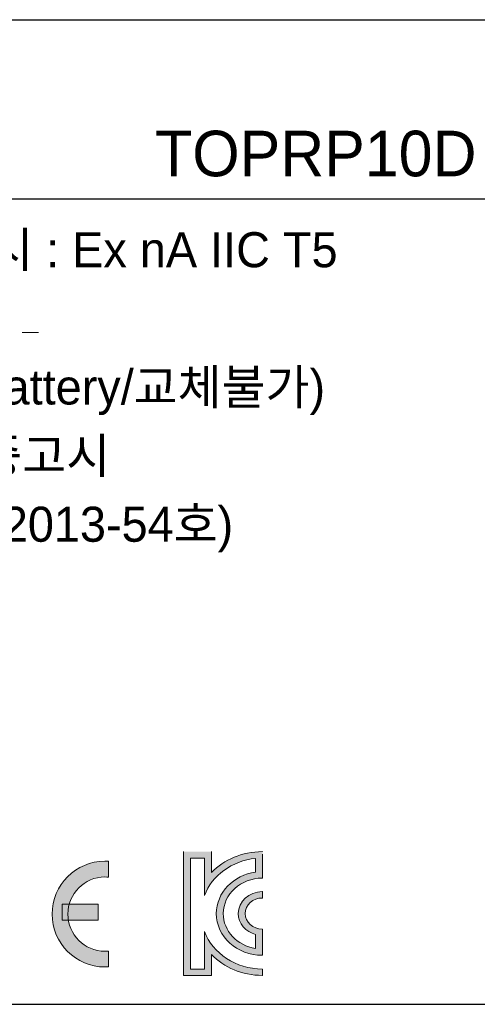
# Model space of a CAD drawing. Header units: millimetres. Extents: x 0 to 1427, y 0 to 1009.
# Tile 21 of 51: x 1039 to 1054, y 470 to 503. Entities that reach past the tile are written whole.
import ezdxf

# ---------------------------------------------------------------- set-up
doc = ezdxf.new("R2010")
doc.units = ezdxf.units.MM
doc.header["$LTSCALE"] = 65.395
doc.layers.get('0').update_dxf_attribs({"linetype": 'CONTINUOUS'})
doc.layers.add('레이어 1', color=7, linetype='CONTINUOUS')
doc.styles.get("Standard").update_dxf_attribs({"font": 'gothic.ttf'})

msp = doc.modelspace()

# ---------------------------------------------------------------- hatches: boundary and pattern name
at = {"layer": '레이어 1'}
h = msp.add_hatch(color=256, dxfattribs=at)
h.dxf.hatch_style = 2
edge = h.paths.add_edge_path()
edge.add_spline(control_points=[(1046.91, 475.066), (1046.91, 475.066), (1046.91, 474.931), (1046.91, 474.931), (1046.91, 474.931), (1046.91, 474.473), (1046.91, 474.473), (1046.91, 474.473), (1046.91, 474.342), (1046.91, 474.342), (1046.91, 474.342), (1046.91, 474.258), (1046.91, 474.258), (1046.907, 474.258), (1046.904, 474.258), (1046.901, 474.258), (1046.18, 474.258), (1045.59, 473.726), (1045.59, 473.07), (1045.59, 472.486), (1046.061, 471.997), (1046.678, 471.9), (1046.678, 471.9), (1046.678, 472.368), (1046.678, 472.368), (1046.341, 472.457), (1046.094, 472.738), (1046.094, 473.07), (1046.094, 473.476), (1046.457, 473.805), (1046.901, 473.805), (1046.904, 473.805), (1046.907, 473.805), (1046.91, 473.805), (1046.91, 473.805), (1046.91, 473.592), (1046.91, 473.592), (1046.907, 473.592), (1046.904, 473.592), (1046.901, 473.592), (1046.585, 473.592), (1046.329, 473.359), (1046.329, 473.07), (1046.329, 472.784), (1046.585, 472.552), (1046.901, 472.552), (1046.904, 472.552), (1046.907, 472.552), (1046.91, 472.552), (1046.91, 472.552), (1046.91, 472.448), (1046.91, 472.448), (1046.91, 472.448), (1046.91, 472.338), (1046.91, 472.338), (1046.91, 472.338), (1046.91, 471.884), (1046.91, 471.884), (1046.91, 471.884), (1046.91, 471.722), (1046.91, 471.722), (1046.91, 471.722), (1046.91, 471.671), (1046.91, 471.671), (1046.907, 471.671), (1046.904, 471.671), (1046.901, 471.671), (1046.052, 471.671), (1045.358, 472.299), (1045.358, 473.07), (1045.358, 473.772), (1045.932, 474.359), (1046.678, 474.456), (1046.678, 474.456), (1046.678, 474.92), (1046.678, 474.92), (1045.876, 474.842), (1045.215, 474.342), (1044.959, 473.675), (1044.959, 473.675), (1044.959, 473.675), (1044.959, 473.675), (1044.959, 473.675), (1044.959, 474.164), (1044.959, 474.164), (1044.959, 474.164), (1044.959, 474.931), (1044.959, 474.931), (1044.959, 474.931), (1044.491, 474.931), (1044.491, 474.931), (1044.491, 474.931), (1044.491, 471.211), (1044.491, 471.211), (1044.491, 471.211), (1044.959, 471.211), (1044.959, 471.211), (1044.959, 471.211), (1044.959, 471.979), (1044.959, 471.979), (1044.959, 471.979), (1044.959, 472.467), (1044.959, 472.467), (1044.959, 472.467), (1044.959, 472.467), (1044.959, 472.467), (1045.239, 471.738), (1046.005, 471.211), (1046.901, 471.211), (1046.904, 471.211), (1046.907, 471.211), (1046.91, 471.211), (1046.91, 471.211), (1046.91, 470.998), (1046.91, 470.998), (1046.907, 470.998), (1046.904, 470.998), (1046.901, 470.998), (1046.225, 470.998), (1045.614, 471.268), (1045.194, 471.695), (1045.194, 471.695), (1045.194, 470.998), (1045.194, 470.998), (1045.194, 470.998), (1044.258, 470.998), (1044.258, 470.998), (1044.258, 470.998), (1044.258, 475.145), (1044.258, 475.145), (1044.258, 475.145), (1045.194, 475.145), (1045.194, 475.145), (1045.194, 475.145), (1045.194, 474.448), (1045.194, 474.448), (1045.614, 474.875), (1046.225, 475.145), (1046.901, 475.145), (1046.904, 475.145), (1046.907, 475.145), (1046.91, 475.145), (1046.91, 475.145), (1046.91, 475.066), (1046.91, 475.066)], knot_values=[0, 0, 0, 0, 1, 1, 1, 2, 2, 2, 3, 3, 3, 4, 4, 4, 5, 5, 5, 6, 6, 6, 7, 7, 7, 8, 8, 8, 9, 9, 9, 10, 10, 10, 11, 11, 11, 12, 12, 12, 13, 13, 13, 14, 14, 14, 15, 15, 15, 16, 16, 16, 17, 17, 17, 18, 18, 18, 19, 19, 19, 20, 20, 20, 21, 21, 21, 22, 22, 22, 23, 23, 23, 24, 24, 24, 25, 25, 25, 26, 26, 26, 27, 27, 27, 28, 28, 28, 29, 29, 29, 30, 30, 30, 31, 31, 31, 32, 32, 32, 33, 33, 33, 34, 34, 34, 35, 35, 35, 36, 36, 36, 37, 37, 37, 38, 38, 38, 39, 39, 39, 40, 40, 40, 41, 41, 41, 42, 42, 42, 43, 43, 43, 44, 44, 44, 45, 45, 45, 46, 46, 46, 47, 47, 47, 48, 48, 48, 48], degree=3, periodic=0)
h = msp.add_hatch(color=256, dxfattribs=at)
h.dxf.hatch_style = 2
edge = h.paths.add_edge_path()
edge.add_spline(control_points=[(1041.621, 471.808), (1040.935, 471.808), (1040.378, 472.366), (1040.378, 473.053), (1040.378, 473.739), (1040.935, 474.296), (1041.621, 474.296), (1041.66, 474.296), (1041.698, 474.294), (1041.737, 474.291), (1041.737, 474.291), (1041.737, 474.821), (1041.737, 474.821), (1041.698, 474.823), (1041.66, 474.824), (1041.621, 474.824), (1040.643, 474.824), (1039.85, 474.031), (1039.85, 473.053), (1039.85, 472.074), (1040.643, 471.28), (1041.621, 471.28), (1041.66, 471.28), (1041.698, 471.282), (1041.737, 471.285), (1041.737, 471.285), (1041.737, 471.814), (1041.737, 471.814), (1041.698, 471.811), (1041.66, 471.808), (1041.621, 471.808)], knot_values=[0, 0, 0, 0, 1, 1, 1, 2, 2, 2, 3, 3, 3, 4, 4, 4, 5, 5, 5, 6, 6, 6, 7, 7, 7, 8, 8, 8, 9, 9, 9, 10, 10, 10, 10], degree=3, periodic=0)
h = msp.add_hatch(color=256, dxfattribs=at)
h.dxf.hatch_style = 2
h.paths.add_polyline_path([(1040.181, 472.847), (1041.391, 472.847), (1041.391, 473.384), (1040.181, 473.384)])

# ---------------------------------------------------------------- linework, layer by layer
for p, q in [((1010.028, 503.029), (1055.028, 503.029)), ((1008.528, 497.029), (1056.528, 497.029)), ((1010.028, 470.029), (1055.028, 470.029))]:
    msp.add_line(p, q)
at = {"layer": '레이어 1', "lineweight": 20}
msp.add_line((1038.846, 492.545), (1039.394, 492.545), dxfattribs=at)
at = {"layer": '레이어 1', "lineweight": 0}
for p, q in [((1041.391, 473.384), (1040.181, 473.384)), ((1040.181, 473.384), (1040.181, 472.847)), ((1041.391, 472.847), (1041.391, 473.384)), ((1040.181, 472.847), (1041.391, 472.847))]:
    msp.add_line(p, q, dxfattribs=at)
for points in [[(1044.258, 470.998), (1044.258, 470.998), (1044.258, 475.145), (1044.258, 475.145)], [(1044.959, 474.931), (1044.959, 474.931), (1044.491, 474.931), (1044.491, 474.931)], [(1044.491, 474.931), (1044.491, 474.931), (1044.491, 471.211), (1044.491, 471.211)], [(1044.959, 474.164), (1044.959, 474.164), (1044.959, 474.931), (1044.959, 474.931)], [(1046.678, 474.92), (1045.876, 474.842), (1045.215, 474.342), (1044.959, 473.675)], [(1045.194, 475.145), (1045.194, 475.145), (1045.194, 474.448), (1045.194, 474.448)], [(1046.678, 474.456), (1046.678, 474.456), (1046.678, 474.92), (1046.678, 474.92)], [(1046.91, 475.066), (1046.91, 475.066), (1046.91, 474.931), (1046.91, 474.931)], [(1046.91, 474.931), (1046.91, 474.931), (1046.91, 474.473), (1046.91, 474.473)], [(1041.737, 474.291), (1041.737, 474.291), (1041.737, 474.821), (1041.737, 474.821)], [(1046.91, 474.473), (1046.91, 474.473), (1046.91, 474.342), (1046.91, 474.342)], [(1046.91, 474.342), (1046.91, 474.342), (1046.91, 474.258), (1046.91, 474.258)], [(1044.959, 473.675), (1044.959, 473.675), (1044.959, 474.164), (1044.959, 474.164)], [(1046.91, 473.805), (1046.91, 473.805), (1046.91, 473.592), (1046.91, 473.592)], [(1044.959, 471.979), (1044.959, 471.979), (1044.959, 472.467), (1044.959, 472.467)], [(1046.678, 471.9), (1046.678, 471.9), (1046.678, 472.368), (1046.678, 472.368)], [(1046.91, 472.552), (1046.91, 472.552), (1046.91, 472.448), (1046.91, 472.448)], [(1046.91, 472.448), (1046.91, 472.448), (1046.91, 472.338), (1046.91, 472.338)], [(1046.91, 472.338), (1046.91, 472.338), (1046.91, 471.884), (1046.91, 471.884)], [(1044.959, 471.211), (1044.959, 471.211), (1044.959, 471.979), (1044.959, 471.979)], [(1041.737, 471.814), (1041.698, 471.811), (1041.66, 471.808), (1041.621, 471.808)], [(1041.737, 471.285), (1041.737, 471.285), (1041.737, 471.814), (1041.737, 471.814)], [(1045.194, 471.695), (1045.194, 471.695), (1045.194, 470.998), (1045.194, 470.998)], [(1046.91, 471.884), (1046.91, 471.884), (1046.91, 471.722), (1046.91, 471.722)], [(1046.91, 471.722), (1046.91, 471.722), (1046.91, 471.671), (1046.91, 471.671)], [(1045.194, 470.998), (1045.194, 470.998), (1044.258, 470.998), (1044.258, 470.998)], [(1044.491, 471.211), (1044.491, 471.211), (1044.959, 471.211), (1044.959, 471.211)], [(1046.91, 471.211), (1046.91, 471.211), (1046.91, 470.998), (1046.91, 470.998)]]:
    msp.add_open_spline(points, degree=3, dxfattribs=at)
for points, knots in [([(1045.194, 474.448), (1045.614, 474.875), (1046.225, 475.145), (1046.901, 475.145), (1046.904, 475.145), (1046.907, 475.145), (1046.91, 475.145)], [45, 45, 45, 45, 46, 46, 46, 47, 47, 47, 47]), ([(1041.737, 474.821), (1041.698, 474.823), (1041.66, 474.824), (1041.621, 474.824), (1040.643, 474.824), (1039.85, 474.031), (1039.85, 473.053), (1039.85, 472.074), (1040.643, 471.28), (1041.621, 471.28), (1041.66, 471.28), (1041.698, 471.282), (1041.737, 471.285)], [4, 4, 4, 4, 5, 5, 5, 6, 6, 6, 7, 7, 7, 8, 8, 8, 8]), ([(1041.737, 474.291), (1041.698, 474.294), (1041.66, 474.296), (1041.621, 474.296), (1040.935, 474.296), (1040.378, 473.739), (1040.378, 473.053)], [3, 3, 3, 3, 4, 4, 4, 5, 5, 5, 5]), ([(1041.621, 471.808), (1040.935, 471.808), (1040.378, 472.366), (1040.378, 473.053), (1040.378, 473.739), (1040.935, 474.296), (1041.621, 474.296), (1041.66, 474.296), (1041.698, 474.294), (1041.737, 474.291)], [0, 0, 0, 0, 1, 1, 1, 2, 2, 2, 3, 3, 3, 3]), ([(1046.91, 471.671), (1046.907, 471.671), (1046.904, 471.671), (1046.901, 471.671), (1046.052, 471.671), (1045.358, 472.299), (1045.358, 473.07), (1045.358, 473.772), (1045.932, 474.359), (1046.678, 474.456)], [21, 21, 21, 21, 22, 22, 22, 23, 23, 23, 24, 24, 24, 24]), ([(1046.91, 474.258), (1046.907, 474.258), (1046.904, 474.258), (1046.901, 474.258), (1046.18, 474.258), (1045.59, 473.726), (1045.59, 473.07), (1045.59, 472.486), (1046.061, 471.997), (1046.678, 471.9)], [4, 4, 4, 4, 5, 5, 5, 6, 6, 6, 7, 7, 7, 7]), ([(1046.678, 472.368), (1046.341, 472.457), (1046.094, 472.738), (1046.094, 473.07), (1046.094, 473.476), (1046.457, 473.805), (1046.901, 473.805), (1046.904, 473.805), (1046.907, 473.805), (1046.91, 473.805)], [8, 8, 8, 8, 9, 9, 9, 10, 10, 10, 11, 11, 11, 11]), ([(1046.91, 473.592), (1046.907, 473.592), (1046.904, 473.592), (1046.901, 473.592), (1046.585, 473.592), (1046.329, 473.359), (1046.329, 473.07), (1046.329, 472.784), (1046.585, 472.552), (1046.901, 472.552), (1046.904, 472.552), (1046.907, 472.552), (1046.91, 472.552)], [12, 12, 12, 12, 13, 13, 13, 14, 14, 14, 15, 15, 15, 16, 16, 16, 16]), ([(1040.378, 473.053), (1040.378, 472.366), (1040.935, 471.808), (1041.621, 471.808), (1041.66, 471.808), (1041.698, 471.811), (1041.737, 471.814)], [0, 0, 0, 0, 1, 1, 1, 2, 2, 2, 2]), ([(1044.959, 472.467), (1045.239, 471.738), (1046.005, 471.211), (1046.901, 471.211), (1046.904, 471.211), (1046.907, 471.211), (1046.91, 471.211)], [35, 35, 35, 35, 36, 36, 36, 37, 37, 37, 37]), ([(1046.91, 470.998), (1046.907, 470.998), (1046.904, 470.998), (1046.901, 470.998), (1046.225, 470.998), (1045.614, 471.268), (1045.194, 471.695)], [38, 38, 38, 38, 39, 39, 39, 40, 40, 40, 40])]:
    msp.add_open_spline(points, degree=3, knots=knots, dxfattribs=at)

# ---------------------------------------------------------------- texts
at = {"layer": '레이어 1'}
for s, height, p in [('TOPRP10D', 1.5275, (1043.304, 497.78)), ('전원  : 24Vdc,18W                 방폭기기표시 : Ex nA IIC T5 ', 1.17496, (1010.127, 494.732)), ('내부Cell : 모델명 MS621(충전 리튬이온 Battery/교체불가)', 1.17496, (1010.127, 490.132)), ('방폭기기 적용 기준 : 방호장치의무안전인증고시', 1.17496, (1010.127, 487.832)), ('                                  (고용노동부고시 제 2013-54호) ', 1.17496, (1010.127, 485.532))]:
    msp.add_text(s, height=height, dxfattribs=at).set_placement(p)

doc.saveas('drawing.dxf')
